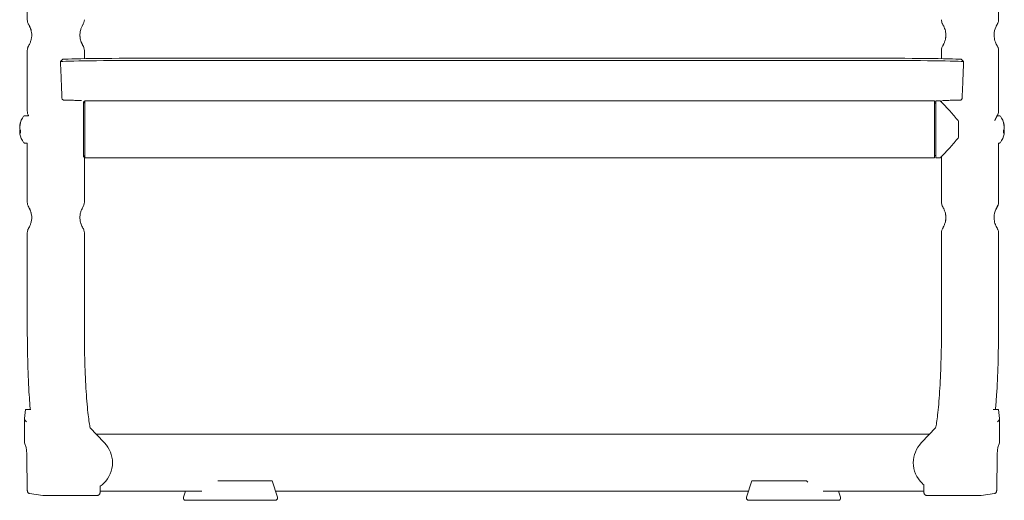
# Model space of a CAD drawing. Header units: millimetres. Extents: x -999 to -568, y -396 to 431.
# Tile 1 of 3: x -999 to -568, y -396 to -185. Entities that reach past the tile are written whole.
import ezdxf

# ---------------------------------------------------------------- set-up
doc = ezdxf.new("R2010")
doc.units = ezdxf.units.MM

msp = doc.modelspace()

# ---------------------------------------------------------------- linework, layer by layer
at = {"color": 0, "linetype": 'Continuous', "lineweight": 0}
for p, q in [((-995.89, -133.07), (-995.89, -184.86)), ((-570.22, -133.07), (-570.22, -184.86)), ((-570.82, -186.96), (-570.34, -186.12)), ((-995.89, -198.38), (-995.89, -224.86)), ((-995.33, -196.34), (-995.83, -197.19)), ((-970.89, -198.38), (-970.89, -201.95)), ((-595.22, -198.38), (-595.22, -201.96)), ((-570.22, -198.38), (-570.22, -224.86)), ((-937.44, -201.74), (-629.44, -201.74)), ((-629.44, -202.72), (-937.44, -202.72)), ((-971.22, -245.12), (-971.22, -220.77)), ((-970.89, -220.45), (-970.89, -221.45)), ((-970.72, -220.84), (-970.89, -220.84)), ((-970.89, -221.45), (-970.72, -221.45)), ((-598.22, -220.45), (-970.72, -220.45)), ((-970.72, -245.45), (-970.72, -220.45)), ((-598.22, -245.45), (-598.22, -220.45)), ((-597.72, -220.84), (-598.22, -220.84)), ((-597.72, -221.45), (-598.22, -221.45)), ((-595.72, -220.45), (-597.72, -220.45)), ((-597.72, -245.45), (-597.72, -220.45)), ((-595.22, -220.84), (-595.34, -220.84)), ((-595.22, -220.45), (-595.22, -220.97)), ((-995.31, -226.95), (-997.07, -226.95)), ((-570.82, -226.96), (-570.34, -226.12)), ((-570.81, -226.95), (-569.83, -226.95)), ((-999.23, -231.45), (-999.23, -231.82)), ((-999.23, -231.94), (-999.23, -232.75)), ((-587.72, -236.45), (-587.72, -229.45)), ((-567.67, -231.82), (-567.67, -231.45)), ((-567.67, -232.75), (-567.67, -231.94)), ((-999.23, -233.15), (-999.23, -233.95)), ((-999.23, -234.08), (-999.23, -234.45)), ((-567.67, -233.95), (-567.67, -233.15)), ((-567.67, -234.45), (-567.67, -234.08)), ((-995.89, -238.95), (-997.07, -238.95)), ((-995.89, -238.95), (-995.89, -264.86)), ((-570.22, -238.95), (-570.22, -264.86)), ((-570.22, -238.95), (-569.83, -238.95)), ((-970.89, -244.45), (-970.89, -264.86)), ((-970.89, -244.45), (-970.72, -244.45)), ((-598.22, -245.45), (-970.72, -245.45)), ((-597.72, -244.45), (-598.22, -244.45)), ((-595.72, -245.45), (-597.72, -245.45)), ((-595.22, -244.93), (-595.22, -264.86)), ((-570.82, -266.96), (-570.34, -266.12)), ((-995.89, -278.38), (-995.89, -321.03)), ((-995.33, -276.34), (-995.83, -277.19)), ((-970.89, -278.38), (-970.89, -321.03)), ((-595.22, -278.38), (-595.22, -321.03)), ((-570.22, -278.38), (-570.22, -321.03)), ((-997.07, -359.75), (-996.71, -355.79)), ((-996.71, -355.79), (-996.59, -355.77)), ((-994.41, -355.78), (-996.71, -355.79)), ((-995.48, -355.75), (-995.14, -355.75)), ((-570.2, -355.79), (-572.49, -355.78)), ((-571.76, -355.75), (-571.43, -355.75)), ((-570.31, -355.77), (-570.2, -355.79)), ((-570.2, -355.79), (-569.83, -359.75)), ((-997.17, -370.11), (-997.08, -359.86)), ((-569.83, -359.86), (-569.74, -370.11)), ((-968.35, -363.87), (-962.36, -370.13)), ((-786.06, -366.62), (-965.72, -366.62)), ((-786.06, -366.62), (-780.06, -366.62)), ((-600.4, -366.62), (-780.06, -366.62)), ((-597.77, -363.87), (-603.75, -370.13)), ((-996.43, -372.42), (-997.11, -370.44)), ((-962.03, -370.48), (-962.36, -370.13)), ((-603.75, -370.13), (-604.09, -370.48)), ((-569.79, -370.44), (-570.47, -372.42)), ((-995.95, -389.85), (-996.06, -377.44)), ((-570.85, -377.44), (-570.95, -389.85)), ((-912.42, -387.12), (-911.07, -387.12)), ((-911.07, -387.12), (-888.96, -387.12)), ((-888.96, -387.12), (-888.61, -387.12)), ((-888.61, -387.12), (-886.23, -394.3)), ((-680.68, -394.3), (-678.29, -387.12)), ((-678.29, -387.12), (-677.95, -387.12)), ((-677.95, -387.12), (-655.84, -387.12)), ((-655.84, -387.12), (-654.46, -387.12)), ((-654.46, -387.12), (-654.34, -387.12)), ((-989.15, -393.48), (-994.9, -392.68)), ((-963.97, -391.62), (-919.42, -391.62)), ((-963.93, -390.67), (-963.92, -389.38)), ((-926.53, -391.62), (-927.42, -394.3)), ((-887.12, -391.62), (-786.06, -391.62)), ((-786.06, -391.62), (-780.06, -391.62)), ((-780.06, -391.62), (-679.78, -391.62)), ((-647.12, -391.62), (-602.94, -391.62)), ((-639.48, -394.3), (-640.37, -391.62)), ((-602.99, -388.78), (-602.97, -390.67)), ((-572.01, -392.68), (-577.75, -393.48)), ((-989.01, -393.49), (-965.12, -393.46)), ((-926.47, -395.62), (-911.89, -395.62)), ((-911.89, -395.62), (-887.18, -395.62)), ((-679.73, -395.62), (-655.01, -395.62)), ((-655.01, -395.62), (-640.43, -395.62)), ((-601.78, -393.46), (-577.9, -393.49))]:
    msp.add_line(p, q, dxfattribs=at)
at = {"color": 0, "linetype": 'Continuous', "lineweight": 0, "extrusion": (0, 0, -1)}
for centre, radius, start, end in [((989.35, -232.95), 10, 11.761, 35.2515), ((997.07, -227.49), 0.54, 35.2515, 90), ((569.83, -227.49), 0.54, 90, 144.7485), ((577.56, -232.95), 10, 144.7485, 168.239), ((989.35, -232.95), 10, 324.7485, 348.239), ((577.56, -232.95), 10, 191.761, 215.2515), ((997.07, -238.41), 0.54, 270, 324.7485), ((569.83, -238.41), 0.54, 215.2515, 270), ((996.17, -370.12), 1, 341.0538, 0.4848), ((971.06, -379.12), 12.5, 136.2596, 180), ((570.74, -370.12), 1, 179.5152, 198.9462), ((971.06, -379.12), 12.5, 180, 226.2596), ((971.06, -379.12), 12.5, 226.2596, 235.1956), ((926.47, -394.62), 1, 270, 18.351), ((887.18, -394.62), 1, 180, 270), ((887.18, -394.62), 1, 161.649, 180), ((679.73, -394.62), 1, 360, 18.351), ((679.73, -394.62), 1, 270, 0), ((640.43, -394.62), 1, 161.649, 270)]:
    msp.add_arc(centre, radius, start, end, dxfattribs=at)
at = {"color": 0, "linetype": 'Continuous', "lineweight": 0}
for start, end in [(136.2596, 180), (180, 226.2596), (226.2596, 230.6264)]:
    msp.add_arc((-595.06, -379.12), 12.5, start, end, dxfattribs=at)
for centre, major_axis, ratio, start_param, end_param in [((-937.44, -203.33), (-45, 0), 0.013516, -1.570796, -0.22423), ((-629.44, -203.33), (45, 0), 0.013516, 0.22423, 1.570796), ((-989.35, -232.7), (-9.97, 0), 0.937372, -0.315215, -0.134507), ((-989.35, -233.61), (-9.97, 0), 0.34833, -0.192738, -0.134507), ((-990, -234.17), (-8.73, 4.65), 0.311733, 0.092479, 0.164314), ((-990, -234.17), (-8.73, 4.65), 0.311733, 0.164314, 0.236149), ((-576.91, -234.17), (8.73, 4.65), 0.311733, -0.164314, -0.092479), ((-577.56, -232.7), (9.97, 0), 0.937372, 0.134507, 0.315215), ((-576.91, -234.17), (8.73, 4.65), 0.311733, -0.236149, -0.164314), ((-577.56, -233.61), (9.97, 0), 0.34833, 0.134507, 0.192738), ((-989.35, -232.7), (-9.97, 0), 0.937372, 0.134507, 0.147946), ((-989.35, -233.61), (-9.97, 0), 0.34833, 0.134507, 0.315215), ((-990, -232.49), (-5.67, -8.11), 0.838886, -0.948195, -0.804525), ((-576.91, -232.49), (-5.67, 8.11), 0.838886, -2.337068, -2.193398), ((-577.56, -233.61), (9.97, 0), 0.34833, -0.315215, -0.134507), ((-577.56, -232.7), (9.97, 0), 0.937372, -0.147946, -0.134507), ((-996.08, -359.75), (0.37, 1.11), 0.835805, 1.844523, 2.745057), ((-570.83, -359.75), (-0.37, 1.11), 0.835805, -2.745057, -1.844523), ((-650.61, -374.12), (-4.69, 15.74), 0.615877, 2.337589, 2.398024)]:
    msp.add_ellipse(centre, major_axis=major_axis, ratio=ratio, start_param=start_param, end_param=end_param, dxfattribs=at)
at = {"color": 0, "linetype": 'Continuous', "lineweight": 0, "extrusion": (0, 0, -1)}
for centre, major_axis, ratio, start_param, end_param in [((-937.44, -202.33), (-44, 0), 0.013516, 0.22423, 1.570796), ((-629.44, -202.33), (44, 0), 0.013516, -1.570796, -0.22423), ((-989.35, -233.19), (-9.97, 0), 0.937372, 0.134507, 0.315215), ((-989.35, -232.28), (-9.97, 0), 0.34833, -0.315215, -0.134507), ((-577.56, -233.19), (9.97, 0), 0.937372, -0.315215, -0.134507), ((-577.56, -232.28), (9.97, 0), 0.34833, 0.134507, 0.315215), ((-989.35, -233.19), (-9.97, 0), 0.937372, -0.192738, -0.134507), ((-577.56, -233.19), (9.97, 0), 0.937372, 0.134507, 0.192738), ((-996.09, -361.35), (-0.992, 0.999), 0.001829, 0.801499, 1.471761), ((-570.81, -361.35), (-0.992, -0.999), 0.001829, 1.669831, 2.340094)]:
    msp.add_ellipse(centre, major_axis=major_axis, ratio=ratio, start_param=start_param, end_param=end_param, dxfattribs=at)
at = {"color": 0, "linetype": 'Continuous', "lineweight": 0}
for points, knots in [([(-995.33, -186.9), (-995.34, -186.89), (-995.35, -186.88), (-995.35, -186.87), (-995.35, -186.87), (-995.35, -186.87), (-995.35, -186.87), (-995.35, -186.86), (-995.35, -186.86), (-995.36, -186.86), (-995.36, -186.86), (-995.36, -186.86), (-995.36, -186.86), (-995.36, -186.85), (-995.36, -186.85), (-995.37, -186.84), (-995.37, -186.83), (-995.39, -186.79), (-995.41, -186.77), (-995.45, -186.69), (-995.49, -186.62), (-995.61, -186.35), (-995.69, -186.14), (-995.85, -185.58), (-995.89, -185.22), (-995.89, -184.86)], [0.001059, 0.001059, 0.001059, 0.001059, 0.371213, 0.371213, 0.510321, 0.510321, 0.562496, 0.562496, 0.582153, 0.582153, 0.586806, 0.586806, 0.591475, 0.591475, 0.600971, 0.600971, 0.638833, 0.638833, 0.713048, 0.713048, 0.935698, 0.935698, 1.605649, 1.605649, 2.683603, 2.683603, 2.683603, 2.683603]), ([(-970.89, -184.86), (-970.89, -185.29), (-970.97, -185.73), (-971.17, -186.34), (-971.26, -186.54), (-971.37, -186.75), (-971.38, -186.77), (-971.41, -186.82), (-971.42, -186.83), (-971.43, -186.85), (-971.43, -186.86), (-971.43, -186.86), (-971.44, -186.87), (-971.44, -186.87), (-971.44, -186.87), (-971.44, -186.87), (-971.44, -186.87), (-971.44, -186.87), (-971.44, -186.87), (-971.44, -186.88), (-971.44, -186.88), (-971.44, -186.88), (-971.44, -186.88), (-971.44, -186.88), (-971.44, -186.88), (-971.45, -186.88), (-971.45, -186.89), (-971.47, -186.92), (-971.5, -186.97), (-971.61, -187.17), (-971.74, -187.41), (-972.05, -188.05), (-972.22, -188.44), (-972.51, -189.32), (-972.65, -189.83), (-972.78, -190.64), (-972.81, -190.92), (-972.82, -191.21)], [0, 0, 0, 0, 1.296427, 1.296427, 1.940299, 1.940299, 2.021586, 2.021586, 2.082551, 2.082551, 2.093984, 2.093984, 2.102003, 2.102003, 2.106043, 2.106043, 2.108057, 2.108057, 2.112144, 2.112144, 2.128486, 2.128486, 2.192505, 2.192505, 2.384528, 2.384528, 2.672643, 2.672643, 3.538815, 3.538815, 5.475379, 5.475379, 7.253623, 7.253623, 8.955202, 8.955202, 9.815301, 9.815301, 9.815301, 9.815301]), ([(-593.38, -192.86), (-593.32, -192.46), (-593.29, -192.04), (-593.29, -191.19), (-593.32, -190.76), (-593.45, -189.95), (-593.54, -189.56), (-593.76, -188.82), (-593.89, -188.47), (-594.16, -187.84), (-594.3, -187.56), (-594.53, -187.13), (-594.61, -186.99), (-594.66, -186.91), (-594.66, -186.9), (-594.67, -186.88), (-594.67, -186.88), (-594.67, -186.88), (-594.67, -186.88), (-594.68, -186.88), (-594.68, -186.88), (-594.68, -186.88), (-594.68, -186.88), (-594.68, -186.88), (-594.68, -186.88), (-594.68, -186.87), (-594.68, -186.87), (-594.68, -186.87), (-594.68, -186.87), (-594.68, -186.87), (-594.68, -186.87), (-594.68, -186.87), (-594.68, -186.87), (-594.68, -186.87), (-594.68, -186.86), (-594.69, -186.84), (-594.7, -186.83), (-594.73, -186.78), (-594.74, -186.76), (-594.79, -186.66), (-594.83, -186.59), (-594.97, -186.28), (-595.05, -186.04), (-595.18, -185.49), (-595.22, -185.17), (-595.22, -184.86)], [0, 0, 0, 0, 1.260311, 1.260311, 2.541565, 2.541565, 3.827017, 3.827017, 5.253474, 5.253474, 6.880254, 6.880254, 8.639108, 8.639108, 8.867711, 8.867711, 9.210766, 9.210766, 9.27505, 9.27505, 9.323262, 9.323262, 9.341342, 9.341342, 9.356904, 9.356904, 9.372509, 9.372509, 9.37642, 9.37642, 9.378373, 9.378373, 9.382345, 9.382345, 9.390268, 9.390268, 9.452852, 9.452852, 9.536448, 9.536448, 9.78734, 9.78734, 10.542904, 10.542904, 11.488642, 11.488642, 11.488642, 11.488642]), ([(-570.22, -184.86), (-570.22, -185.29), (-570.29, -185.73), (-570.48, -186.28), (-570.54, -186.42), (-570.63, -186.62), (-570.67, -186.69), (-570.72, -186.78), (-570.73, -186.8), (-570.75, -186.83), (-570.75, -186.84), (-570.75, -186.85), (-570.75, -186.85), (-570.76, -186.86), (-570.76, -186.86), (-570.77, -186.87), (-570.77, -186.87), (-570.77, -186.88), (-570.77, -186.88), (-570.77, -186.88), (-570.78, -186.89), (-570.79, -186.91), (-570.8, -186.93), (-570.81, -186.95)], [0, 0, 0, 0, 1.296452, 1.296452, 1.7489, 1.7489, 1.973086, 1.973086, 2.057553, 2.057553, 2.07718, 2.07718, 2.093331, 2.093331, 2.125888, 2.125888, 2.190184, 2.190184, 2.327961, 2.327961, 2.575454, 2.575454, 3.049708, 3.049708, 3.049708, 3.049708]), ([(-995.35, -196.37), (-995.35, -196.37), (-995.35, -196.37), (-995.35, -196.37), (-995.35, -196.37), (-995.35, -196.37), (-995.35, -196.36), (-995.34, -196.35), (-995.32, -196.32), (-995.25, -196.2), (-995.14, -196.01), (-994.87, -195.47), (-994.7, -195.12), (-994.39, -194.29), (-994.24, -193.81), (-994.04, -192.83), (-993.97, -192.32), (-993.95, -191.39), (-993.98, -190.94), (-994.09, -190.12), (-994.17, -189.72), (-994.38, -188.98), (-994.51, -188.62), (-994.78, -187.97), (-994.91, -187.68), (-995.15, -187.21), (-995.25, -187.04), (-995.31, -186.93), (-995.32, -186.92), (-995.33, -186.9)], [2.127621, 2.127621, 2.127621, 2.127621, 2.143342, 2.143342, 2.212393, 2.212393, 2.419589, 2.419589, 3.041752, 3.041752, 4.932273, 4.932273, 6.740265, 6.740265, 8.462017, 8.462017, 9.979942, 9.979942, 11.283226, 11.283226, 12.557451, 12.557451, 13.961248, 13.961248, 15.549574, 15.549574, 17.295073, 17.295073, 17.705701, 17.705701, 17.705701, 17.705701]), ([(-993.96, -191.43), (-993.96, -191.3), (-993.97, -191.17), (-994.01, -190.62), (-994.07, -190.21), (-994.25, -189.43), (-994.36, -189.06), (-994.61, -188.36), (-994.75, -188.04), (-995.01, -187.48), (-995.13, -187.26), (-995.26, -187.03), (-995.29, -186.97), (-995.32, -186.92), (-995.33, -186.91), (-995.33, -186.9)], [7.691506, 7.691506, 7.691506, 7.691506, 8.089409, 8.089409, 9.353599, 9.353599, 10.692695, 10.692695, 12.194004, 12.194004, 13.889376, 13.889376, 14.779393, 14.779393, 15.070598, 15.070598, 15.070598, 15.070598]), ([(-593.38, -190.39), (-593.44, -189.97), (-593.54, -189.56), (-593.76, -188.81), (-593.9, -188.47), (-594.16, -187.83), (-594.3, -187.56), (-594.53, -187.13), (-594.61, -186.98), (-594.66, -186.91), (-594.66, -186.9), (-594.67, -186.88), (-594.67, -186.88), (-594.67, -186.88), (-594.67, -186.88), (-594.67, -186.88)], [0, 0, 0, 0, 1.341349, 1.341349, 2.763777, 2.763777, 4.389462, 4.389462, 6.148966, 6.148966, 6.373871, 6.373871, 6.711397, 6.711397, 6.789041, 6.789041, 6.789041, 6.789041]), ([(-570.82, -186.96), (-570.86, -187.03), (-570.92, -187.14), (-571.12, -187.52), (-571.29, -187.85), (-571.61, -188.63), (-571.78, -189.08), (-572.02, -190.05), (-572.11, -190.56), (-572.17, -191.52), (-572.16, -191.98), (-572.08, -192.84), (-572, -193.24), (-571.82, -194), (-571.7, -194.37), (-571.44, -195.05), (-571.3, -195.36), (-571.04, -195.88), (-570.93, -196.08), (-570.82, -196.27), (-570.8, -196.32), (-570.78, -196.35), (-570.78, -196.35), (-570.77, -196.36), (-570.77, -196.36), (-570.77, -196.36), (-570.77, -196.36), (-570.77, -196.37), (-570.76, -196.37), (-570.76, -196.38), (-570.76, -196.38), (-570.75, -196.39), (-570.75, -196.4), (-570.74, -196.41), (-570.74, -196.42), (-570.71, -196.46), (-570.69, -196.5), (-570.65, -196.58), (-570.63, -196.63), (-570.54, -196.82), (-570.48, -196.96), (-570.29, -197.52), (-570.22, -197.95), (-570.22, -198.38)], [0, 0, 0, 0, 1.277032, 1.277032, 3.190128, 3.190128, 4.937652, 4.937652, 6.513139, 6.513139, 7.859197, 7.859197, 9.123675, 9.123675, 10.48646, 10.48646, 12.033147, 12.033147, 13.741974, 13.741974, 14.638609, 14.638609, 14.863056, 14.863056, 14.947207, 14.947207, 15.073532, 15.073532, 15.111672, 15.111672, 15.143836, 15.143836, 15.159862, 15.159862, 15.192232, 15.192232, 15.320619, 15.320619, 15.474911, 15.474911, 15.93841, 15.93841, 17.23172, 17.23172, 17.23172, 17.23172]), ([(-570.83, -186.97), (-570.83, -186.98), (-570.84, -186.99), (-570.91, -187.11), (-571.02, -187.32), (-571.3, -187.89), (-571.47, -188.26), (-571.77, -189.08), (-571.9, -189.53), (-572, -190.01)], [3.203782, 3.203782, 3.203782, 3.203782, 3.319463, 3.319463, 5.144282, 5.144282, 6.955316, 6.955316, 8.51791, 8.51791, 8.51791, 8.51791]), ([(-570.77, -186.88), (-570.77, -186.88), (-570.78, -186.88), (-570.78, -186.89), (-570.78, -186.89), (-570.78, -186.9), (-570.79, -186.9), (-570.8, -186.93), (-570.81, -186.94), (-570.82, -186.96)], [2.236614, 2.236614, 2.236614, 2.236614, 2.3708329, 2.3708329, 2.51485, 2.51485, 2.7309045, 2.7309045, 3.0650471, 3.0650471, 3.0650471, 3.0650471]), ([(-972.82, -191.21), (-972.84, -191.62), (-972.83, -192.05), (-972.74, -192.88), (-972.67, -193.28), (-972.48, -194.04), (-972.36, -194.4), (-972.1, -195.08), (-971.96, -195.39), (-971.7, -195.9), (-971.59, -196.1), (-971.49, -196.28), (-971.47, -196.32), (-971.44, -196.36), (-971.44, -196.37), (-971.44, -196.37), (-971.44, -196.37), (-971.44, -196.37), (-971.44, -196.37), (-971.44, -196.38), (-971.43, -196.38), (-971.43, -196.38), (-971.43, -196.38), (-971.43, -196.38), (-971.43, -196.38), (-971.43, -196.38), (-971.43, -196.39), (-971.42, -196.4), (-971.42, -196.41), (-971.4, -196.43), (-971.39, -196.45), (-971.35, -196.52), (-971.32, -196.58), (-971.22, -196.8), (-971.15, -196.98), (-970.96, -197.55), (-970.89, -197.97), (-970.89, -198.38)], [0, 0, 0, 0, 1.256862, 1.256862, 2.523475, 2.523475, 3.891035, 3.891035, 5.443478, 5.443478, 7.16309, 7.16309, 8.057451, 8.057451, 8.403489, 8.403489, 8.468331, 8.468331, 8.516989, 8.516989, 8.526196, 8.526196, 8.530095, 8.530095, 8.534009, 8.534009, 8.541935, 8.541935, 8.573365, 8.573365, 8.635428, 8.635428, 8.821623, 8.821623, 9.381375, 9.381375, 10.626274, 10.626274, 10.626274, 10.626274]), ([(-972.82, -192.05), (-972.8, -192.47), (-972.74, -192.89), (-972.58, -193.68), (-972.47, -194.05), (-972.23, -194.76), (-972.09, -195.09), (-971.82, -195.67), (-971.7, -195.91), (-971.51, -196.25), (-971.45, -196.35), (-971.44, -196.37), (-971.44, -196.37), (-971.44, -196.37), (-971.44, -196.37), (-971.44, -196.37)], [0, 0, 0, 0, 1.275384, 1.275384, 2.594342, 2.594342, 4.080506, 4.080506, 5.757812, 5.757812, 7.549237, 7.549237, 7.606245, 7.606245, 7.622882, 7.622882, 7.622882, 7.622882]), ([(-595.22, -198.38), (-595.22, -197.95), (-595.15, -197.51), (-594.94, -196.9), (-594.86, -196.7), (-594.75, -196.49), (-594.73, -196.47), (-594.71, -196.43), (-594.71, -196.42), (-594.7, -196.41), (-594.7, -196.4), (-594.69, -196.39), (-594.69, -196.39), (-594.69, -196.39), (-594.69, -196.38), (-594.69, -196.38), (-594.68, -196.38), (-594.68, -196.38), (-594.68, -196.38), (-594.68, -196.37), (-594.68, -196.37), (-594.68, -196.37), (-594.68, -196.37), (-594.67, -196.35), (-594.66, -196.33), (-594.6, -196.23), (-594.5, -196.07), (-594.26, -195.59), (-594.1, -195.26), (-593.78, -194.47), (-593.62, -194), (-593.46, -193.28), (-593.41, -193.07), (-593.38, -192.86)], [0, 0, 0, 0, 1.296544, 1.296544, 1.940467, 1.940467, 2.021469, 2.021469, 2.051848, 2.051848, 2.074669, 2.074669, 2.082699, 2.082699, 2.09082, 2.09082, 2.09896, 2.09896, 2.131758, 2.131758, 2.195786, 2.195786, 2.387811, 2.387811, 2.96441, 2.96441, 4.713303, 4.713303, 6.529894, 6.529894, 8.271383, 8.271383, 8.946021, 8.946021, 8.946021, 8.946021]), ([(-594.68, -196.37), (-594.68, -196.37), (-594.68, -196.37), (-594.68, -196.37), (-594.68, -196.37), (-594.68, -196.36), (-594.67, -196.36), (-594.65, -196.32), (-594.63, -196.28), (-594.51, -196.08), (-594.36, -195.8), (-594.03, -195.1), (-593.86, -194.7), (-593.57, -193.8), (-593.44, -193.3), (-593.34, -192.54), (-593.31, -192.31), (-593.27, -191.64), (-593.29, -191.19), (-593.35, -190.64), (-593.36, -190.52), (-593.38, -190.39)], [2.148175, 2.148175, 2.148175, 2.148175, 2.168285, 2.168285, 2.26429, 2.26429, 2.55242, 2.55242, 3.417964, 3.417964, 5.575234, 5.575234, 7.345379, 7.345379, 9.010203, 9.010203, 9.717415, 9.717415, 11.028744, 11.028744, 11.413513, 11.413513, 11.413513, 11.413513]), ([(-995.89, -198.38), (-995.89, -197.95), (-995.82, -197.51), (-995.64, -196.97), (-995.59, -196.84), (-995.5, -196.65), (-995.47, -196.59), (-995.42, -196.49), (-995.4, -196.46), (-995.38, -196.42), (-995.37, -196.41), (-995.36, -196.39), (-995.36, -196.39), (-995.36, -196.38), (-995.36, -196.38), (-995.36, -196.38), (-995.35, -196.38), (-995.35, -196.37), (-995.35, -196.37), (-995.35, -196.37), (-995.35, -196.37), (-995.35, -196.37), (-995.35, -196.37), (-995.34, -196.36), (-995.34, -196.35), (-995.33, -196.34)], [0, 0, 0, 0, 1.296544, 1.296544, 1.716984, 1.716984, 1.929453, 1.929453, 2.036466, 2.036466, 2.076602, 2.076602, 2.091767, 2.091767, 2.095816, 2.095816, 2.09987, 2.09987, 2.116317, 2.116317, 2.180389, 2.180389, 2.370216, 2.370216, 2.699393, 2.699393, 2.699393, 2.699393]), ([(-980.7, -219.21), (-980.85, -215.92), (-980.99, -212.64), (-981.2, -207.32), (-981.28, -205.28), (-981.35, -203.24)], [0.001362, 0.001362, 0.001362, 0.001362, 10.00005, 10.00005, 16.212312, 16.212312, 16.212312, 16.212312]), ([(-585.53, -203.24), (-585.65, -206.52), (-585.77, -209.8), (-585.99, -215.13), (-586.08, -217.17), (-586.17, -219.21)], [0, 0, 0, 0, 10.000051, 10.000051, 16.210943, 16.210943, 16.210943, 16.210943]), ([(-979.45, -220.17), (-979.5, -220.17), (-979.55, -220.17), (-979.63, -220.17), (-979.67, -220.17), (-979.72, -220.17), (-979.74, -220.17), (-979.79, -220.16), (-979.8, -220.16), (-979.84, -220.16), (-979.85, -220.15), (-979.9, -220.15), (-979.93, -220.14), (-980.01, -220.12), (-980.07, -220.1), (-980.22, -220.03), (-980.3, -219.97), (-980.46, -219.83), (-980.53, -219.75), (-980.63, -219.56), (-980.67, -219.45), (-980.7, -219.3), (-980.7, -219.26), (-980.7, -219.21)], [0, 0, 0, 0, 0.171614, 0.171614, 0.352222, 0.352222, 0.482035, 0.482035, 0.534935, 0.534935, 0.590973, 0.590973, 0.678878, 0.678878, 0.862146, 0.862146, 1.161841, 1.161841, 1.486553, 1.486553, 1.811655, 1.811655, 1.94808, 1.94808, 1.94808, 1.94808]), ([(-586.17, -219.21), (-586.18, -219.32), (-586.2, -219.43), (-586.28, -219.63), (-586.33, -219.72), (-586.47, -219.89), (-586.56, -219.96), (-586.74, -220.08), (-586.85, -220.12), (-586.97, -220.15), (-587, -220.15), (-587.07, -220.16), (-587.12, -220.17), (-587.17, -220.17), (-587.19, -220.17), (-587.24, -220.17), (-587.27, -220.17), (-587.34, -220.17), (-587.38, -220.17), (-587.42, -220.17)], [0, 0, 0, 0, 0.32409, 0.32409, 0.649222, 0.649222, 0.974328, 0.974328, 1.299321, 1.299321, 1.370952, 1.370952, 1.533555, 1.533555, 1.654052, 1.654052, 1.794514, 1.794514, 1.943074, 1.943074, 1.943074, 1.943074]), ([(-972.14, -220.31), (-972.14, -220.31), (-972.15, -220.31), (-972.16, -220.31), (-972.21, -220.31), (-972.44, -220.29), (-972.7, -220.28), (-973.44, -220.26), (-973.96, -220.24), (-975.24, -220.22), (-976.01, -220.21), (-977.66, -220.19), (-978.53, -220.18), (-979.45, -220.17)], [2.247306, 2.247306, 2.247306, 2.247306, 2.419053, 2.419053, 3.691816, 3.691816, 6.40119, 6.40119, 9.692951, 9.692951, 13.106227, 13.106227, 16.273278, 16.273278, 16.273278, 16.273278]), ([(-587.72, -229.45), (-588.03, -229), (-588.36, -228.57), (-589.3, -227.41), (-589.92, -226.69), (-591.12, -225.34), (-591.71, -224.69), (-593.19, -223.1), (-594.1, -222.14), (-595.05, -221.15), (-595.3, -220.89), (-595.64, -220.54), (-595.72, -220.45), (-595.72, -220.45)], [0.41925, 0.41925, 0.41925, 0.41925, 0.593805, 0.593805, 0.890707, 0.890707, 1.187609, 1.187609, 1.700073, 1.700073, 1.956305, 1.956305, 2.212537, 2.212537, 2.212537, 2.212537]), ([(-587.42, -220.17), (-588.42, -220.18), (-589.36, -220.19), (-591.05, -220.21), (-591.81, -220.22), (-593.08, -220.25), (-593.61, -220.26), (-594.38, -220.29), (-594.66, -220.31), (-594.73, -220.31), (-594.73, -220.31), (-594.73, -220.31)], [0, 0, 0, 0, 3.42634, 3.42634, 6.862092, 6.862092, 10.290894, 10.290894, 13.707488, 13.707488, 14.017642, 14.017642, 14.017642, 14.017642]), ([(-995.33, -226.9), (-995.34, -226.89), (-995.35, -226.88), (-995.35, -226.87), (-995.35, -226.87), (-995.35, -226.87), (-995.35, -226.87), (-995.35, -226.86), (-995.35, -226.86), (-995.36, -226.86), (-995.36, -226.86), (-995.36, -226.86), (-995.36, -226.86), (-995.36, -226.85), (-995.36, -226.85), (-995.37, -226.84), (-995.37, -226.83), (-995.39, -226.79), (-995.41, -226.77), (-995.45, -226.69), (-995.49, -226.62), (-995.61, -226.35), (-995.69, -226.14), (-995.85, -225.58), (-995.89, -225.22), (-995.89, -224.86)], [0.001059, 0.001059, 0.001059, 0.001059, 0.371213, 0.371213, 0.510321, 0.510321, 0.562496, 0.562496, 0.582153, 0.582153, 0.586806, 0.586806, 0.591475, 0.591475, 0.600971, 0.600971, 0.638833, 0.638833, 0.713048, 0.713048, 0.935698, 0.935698, 1.605649, 1.605649, 2.683603, 2.683603, 2.683603, 2.683603]), ([(-995.31, -226.95), (-995.31, -226.94), (-995.31, -226.94), (-995.32, -226.92), (-995.33, -226.91), (-995.33, -226.9)], [14.6601288, 14.6601288, 14.6601288, 14.6601288, 14.7793933, 14.7793933, 15.0705977, 15.0705977, 15.0705977, 15.0705977]), ([(-570.82, -226.96), (-570.86, -227.03), (-570.92, -227.14), (-571.12, -227.52), (-571.29, -227.85), (-571.57, -228.52), (-571.68, -228.83), (-571.79, -229.17)], [0, 0, 0, 0, 1.277032, 1.277032, 3.190128, 3.190128, 4.439478, 4.439478, 4.439478, 4.439478]), ([(-570.77, -226.88), (-570.77, -226.88), (-570.78, -226.88), (-570.78, -226.89), (-570.78, -226.89), (-570.78, -226.9), (-570.79, -226.9), (-570.8, -226.93), (-570.81, -226.94), (-570.82, -226.96)], [2.236614, 2.236614, 2.236614, 2.236614, 2.3708329, 2.3708329, 2.51485, 2.51485, 2.7309045, 2.7309045, 3.0650471, 3.0650471, 3.0650471, 3.0650471]), ([(-570.22, -224.86), (-570.22, -225.29), (-570.29, -225.73), (-570.48, -226.28), (-570.54, -226.42), (-570.63, -226.62), (-570.67, -226.69), (-570.72, -226.78), (-570.73, -226.8), (-570.75, -226.83), (-570.75, -226.84), (-570.75, -226.85), (-570.75, -226.85), (-570.76, -226.86), (-570.76, -226.86), (-570.77, -226.87), (-570.77, -226.87), (-570.77, -226.88), (-570.77, -226.88), (-570.77, -226.88), (-570.78, -226.89), (-570.79, -226.91), (-570.8, -226.92), (-570.81, -226.95)], [0, 0, 0, 0, 1.296452, 1.296452, 1.7489, 1.7489, 1.973086, 1.973086, 2.057553, 2.057553, 2.07718, 2.07718, 2.093331, 2.093331, 2.125888, 2.125888, 2.190184, 2.190184, 2.327961, 2.327961, 2.575454, 2.575454, 3.028237, 3.028237, 3.028237, 3.028237]), ([(-595.72, -245.45), (-595.72, -245.45), (-595.64, -245.36), (-595.3, -245.01), (-595.05, -244.74), (-594.1, -243.75), (-593.19, -242.8), (-591.71, -241.2), (-591.12, -240.56), (-589.92, -239.2), (-589.3, -238.48), (-588.36, -237.32), (-588.03, -236.89), (-587.72, -236.45)], [6.637612, 6.637612, 6.637612, 6.637612, 6.893844, 6.893844, 7.150076, 7.150076, 7.662541, 7.662541, 7.959443, 7.959443, 8.256345, 8.256345, 8.430899, 8.430899, 8.430899, 8.430899]), ([(-995.33, -266.9), (-995.34, -266.89), (-995.35, -266.88), (-995.35, -266.87), (-995.35, -266.87), (-995.35, -266.87), (-995.35, -266.87), (-995.35, -266.86), (-995.35, -266.86), (-995.36, -266.86), (-995.36, -266.86), (-995.36, -266.86), (-995.36, -266.86), (-995.36, -266.85), (-995.36, -266.85), (-995.37, -266.84), (-995.37, -266.83), (-995.39, -266.79), (-995.41, -266.77), (-995.45, -266.69), (-995.49, -266.62), (-995.61, -266.35), (-995.69, -266.14), (-995.85, -265.58), (-995.89, -265.22), (-995.89, -264.86)], [0.001059, 0.001059, 0.001059, 0.001059, 0.371213, 0.371213, 0.510321, 0.510321, 0.562496, 0.562496, 0.582153, 0.582153, 0.586806, 0.586806, 0.591475, 0.591475, 0.600971, 0.600971, 0.638833, 0.638833, 0.713048, 0.713048, 0.935698, 0.935698, 1.605649, 1.605649, 2.683603, 2.683603, 2.683603, 2.683603]), ([(-995.35, -276.37), (-995.35, -276.37), (-995.35, -276.37), (-995.35, -276.37), (-995.35, -276.37), (-995.35, -276.37), (-995.35, -276.36), (-995.34, -276.35), (-995.32, -276.32), (-995.25, -276.2), (-995.14, -276.01), (-994.87, -275.47), (-994.7, -275.12), (-994.39, -274.29), (-994.24, -273.81), (-994.04, -272.83), (-993.97, -272.32), (-993.95, -271.39), (-993.98, -270.94), (-994.09, -270.12), (-994.17, -269.72), (-994.38, -268.98), (-994.51, -268.62), (-994.78, -267.97), (-994.91, -267.68), (-995.15, -267.21), (-995.25, -267.04), (-995.31, -266.93), (-995.32, -266.92), (-995.33, -266.9)], [2.127621, 2.127621, 2.127621, 2.127621, 2.143342, 2.143342, 2.212393, 2.212393, 2.419589, 2.419589, 3.04175, 3.04175, 4.932267, 4.932267, 6.740259, 6.740259, 8.462012, 8.462012, 9.979938, 9.979938, 11.283222, 11.283222, 12.557447, 12.557447, 13.961243, 13.961243, 15.549569, 15.549569, 17.295068, 17.295068, 17.705701, 17.705701, 17.705701, 17.705701]), ([(-993.96, -271.43), (-993.96, -271.3), (-993.97, -271.17), (-994.01, -270.62), (-994.07, -270.21), (-994.25, -269.43), (-994.36, -269.06), (-994.61, -268.36), (-994.75, -268.04), (-995.01, -267.48), (-995.13, -267.26), (-995.26, -267.03), (-995.29, -266.97), (-995.32, -266.92), (-995.33, -266.91), (-995.33, -266.9)], [7.691504, 7.691504, 7.691504, 7.691504, 8.089409, 8.089409, 9.353599, 9.353599, 10.692695, 10.692695, 12.194005, 12.194005, 13.889377, 13.889377, 14.779393, 14.779393, 15.070598, 15.070598, 15.070598, 15.070598]), ([(-970.89, -264.86), (-970.89, -265.29), (-970.97, -265.73), (-971.17, -266.34), (-971.26, -266.54), (-971.37, -266.75), (-971.38, -266.77), (-971.41, -266.82), (-971.42, -266.83), (-971.43, -266.85), (-971.43, -266.86), (-971.43, -266.86), (-971.44, -266.87), (-971.44, -266.87), (-971.44, -266.87), (-971.44, -266.87), (-971.44, -266.87), (-971.44, -266.87), (-971.44, -266.87), (-971.44, -266.88), (-971.44, -266.88), (-971.44, -266.88), (-971.44, -266.88), (-971.44, -266.88), (-971.44, -266.88), (-971.45, -266.88), (-971.45, -266.89), (-971.47, -266.92), (-971.5, -266.97), (-971.61, -267.17), (-971.74, -267.41), (-972.05, -268.05), (-972.22, -268.44), (-972.51, -269.32), (-972.65, -269.83), (-972.78, -270.64), (-972.81, -270.92), (-972.82, -271.21)], [0, 0, 0, 0, 1.296427, 1.296427, 1.940299, 1.940299, 2.021586, 2.021586, 2.082551, 2.082551, 2.093984, 2.093984, 2.102003, 2.102003, 2.106043, 2.106043, 2.108057, 2.108057, 2.112144, 2.112144, 2.128486, 2.128486, 2.192505, 2.192505, 2.384528, 2.384528, 2.672643, 2.672643, 3.538815, 3.538815, 5.475379, 5.475379, 7.253623, 7.253623, 8.955202, 8.955202, 9.815301, 9.815301, 9.815301, 9.815301]), ([(-593.38, -272.86), (-593.32, -272.46), (-593.29, -272.04), (-593.29, -271.19), (-593.32, -270.76), (-593.45, -269.95), (-593.54, -269.56), (-593.76, -268.82), (-593.89, -268.47), (-594.16, -267.84), (-594.3, -267.56), (-594.53, -267.13), (-594.61, -266.99), (-594.66, -266.91), (-594.66, -266.9), (-594.67, -266.88), (-594.67, -266.88), (-594.67, -266.88), (-594.67, -266.88), (-594.68, -266.88), (-594.68, -266.88), (-594.68, -266.88), (-594.68, -266.88), (-594.68, -266.88), (-594.68, -266.88), (-594.68, -266.87), (-594.68, -266.87), (-594.68, -266.87), (-594.68, -266.87), (-594.68, -266.87), (-594.68, -266.87), (-594.68, -266.87), (-594.68, -266.87), (-594.68, -266.87), (-594.68, -266.86), (-594.69, -266.84), (-594.7, -266.83), (-594.73, -266.78), (-594.74, -266.76), (-594.79, -266.66), (-594.83, -266.59), (-594.97, -266.28), (-595.05, -266.04), (-595.18, -265.49), (-595.22, -265.17), (-595.22, -264.86)], [0, 0, 0, 0, 1.260311, 1.260311, 2.541565, 2.541565, 3.827017, 3.827017, 5.253474, 5.253474, 6.880254, 6.880254, 8.639108, 8.639108, 8.867711, 8.867711, 9.210766, 9.210766, 9.27505, 9.27505, 9.323262, 9.323262, 9.341342, 9.341342, 9.356904, 9.356904, 9.372509, 9.372509, 9.37642, 9.37642, 9.378373, 9.378373, 9.382345, 9.382345, 9.390268, 9.390268, 9.452852, 9.452852, 9.536448, 9.536448, 9.787339, 9.787339, 10.5429, 10.5429, 11.488642, 11.488642, 11.488642, 11.488642]), ([(-593.38, -270.39), (-593.44, -269.97), (-593.54, -269.56), (-593.76, -268.81), (-593.9, -268.47), (-594.16, -267.83), (-594.3, -267.56), (-594.53, -267.13), (-594.61, -266.98), (-594.66, -266.91), (-594.66, -266.9), (-594.67, -266.88), (-594.67, -266.88), (-594.67, -266.88), (-594.67, -266.88), (-594.67, -266.88)], [0, 0, 0, 0, 1.341349, 1.341349, 2.763777, 2.763777, 4.389462, 4.389462, 6.148966, 6.148966, 6.373871, 6.373871, 6.711397, 6.711397, 6.789041, 6.789041, 6.789041, 6.789041]), ([(-570.82, -266.96), (-570.86, -267.03), (-570.92, -267.14), (-571.12, -267.52), (-571.29, -267.85), (-571.61, -268.63), (-571.78, -269.08), (-572.02, -270.05), (-572.11, -270.56), (-572.17, -271.52), (-572.16, -271.98), (-572.08, -272.84), (-572, -273.24), (-571.82, -274), (-571.7, -274.37), (-571.44, -275.05), (-571.3, -275.36), (-571.04, -275.88), (-570.93, -276.08), (-570.82, -276.27), (-570.8, -276.32), (-570.78, -276.35), (-570.78, -276.35), (-570.77, -276.36), (-570.77, -276.36), (-570.77, -276.36), (-570.77, -276.36), (-570.77, -276.37), (-570.76, -276.37), (-570.76, -276.38), (-570.76, -276.38), (-570.75, -276.39), (-570.75, -276.4), (-570.74, -276.41), (-570.74, -276.42), (-570.71, -276.46), (-570.69, -276.5), (-570.65, -276.58), (-570.63, -276.63), (-570.54, -276.82), (-570.48, -276.96), (-570.29, -277.52), (-570.22, -277.95), (-570.22, -278.38)], [0, 0, 0, 0, 1.277032, 1.277032, 3.190128, 3.190128, 4.937652, 4.937652, 6.513139, 6.513139, 7.859197, 7.859197, 9.123675, 9.123675, 10.48646, 10.48646, 12.033147, 12.033147, 13.741974, 13.741974, 14.638609, 14.638609, 14.863056, 14.863056, 14.947207, 14.947207, 15.073532, 15.073532, 15.111672, 15.111672, 15.143836, 15.143836, 15.159862, 15.159862, 15.192232, 15.192232, 15.320619, 15.320619, 15.474911, 15.474911, 15.938409, 15.938409, 17.23172, 17.23172, 17.23172, 17.23172]), ([(-570.83, -266.97), (-570.83, -266.98), (-570.84, -266.99), (-570.91, -267.11), (-571.02, -267.32), (-571.3, -267.89), (-571.47, -268.26), (-571.77, -269.08), (-571.9, -269.53), (-572, -270.01)], [3.203782, 3.203782, 3.203782, 3.203782, 3.319463, 3.319463, 5.144282, 5.144282, 6.955316, 6.955316, 8.51791, 8.51791, 8.51791, 8.51791]), ([(-570.77, -266.88), (-570.77, -266.88), (-570.78, -266.88), (-570.78, -266.89), (-570.78, -266.89), (-570.78, -266.9), (-570.79, -266.9), (-570.8, -266.93), (-570.81, -266.94), (-570.82, -266.96)], [2.236614, 2.236614, 2.236614, 2.236614, 2.3708329, 2.3708329, 2.51485, 2.51485, 2.7309045, 2.7309045, 3.0650471, 3.0650471, 3.0650471, 3.0650471]), ([(-570.22, -264.86), (-570.22, -265.29), (-570.29, -265.73), (-570.48, -266.28), (-570.54, -266.42), (-570.63, -266.62), (-570.67, -266.69), (-570.72, -266.78), (-570.73, -266.8), (-570.75, -266.83), (-570.75, -266.84), (-570.75, -266.85), (-570.75, -266.85), (-570.76, -266.86), (-570.76, -266.86), (-570.77, -266.87), (-570.77, -266.87), (-570.77, -266.88), (-570.77, -266.88), (-570.77, -266.88), (-570.78, -266.89), (-570.79, -266.91), (-570.8, -266.93), (-570.81, -266.95)], [0, 0, 0, 0, 1.296452, 1.296452, 1.7489, 1.7489, 1.973086, 1.973086, 2.057553, 2.057553, 2.07718, 2.07718, 2.093331, 2.093331, 2.125888, 2.125888, 2.190184, 2.190184, 2.327961, 2.327961, 2.575454, 2.575454, 3.049708, 3.049708, 3.049708, 3.049708]), ([(-972.82, -271.21), (-972.84, -271.62), (-972.83, -272.05), (-972.74, -272.88), (-972.67, -273.28), (-972.48, -274.04), (-972.36, -274.4), (-972.1, -275.08), (-971.96, -275.39), (-971.7, -275.9), (-971.59, -276.1), (-971.49, -276.28), (-971.47, -276.32), (-971.44, -276.36), (-971.44, -276.37), (-971.44, -276.37), (-971.44, -276.37), (-971.44, -276.37), (-971.44, -276.37), (-971.44, -276.38), (-971.43, -276.38), (-971.43, -276.38), (-971.43, -276.38), (-971.43, -276.38), (-971.43, -276.38), (-971.43, -276.38), (-971.43, -276.39), (-971.42, -276.4), (-971.42, -276.41), (-971.4, -276.43), (-971.39, -276.45), (-971.35, -276.52), (-971.32, -276.58), (-971.22, -276.8), (-971.15, -276.98), (-970.96, -277.55), (-970.89, -277.97), (-970.89, -278.38)], [0, 0, 0, 0, 1.256862, 1.256862, 2.523475, 2.523475, 3.891035, 3.891035, 5.443478, 5.443478, 7.16309, 7.16309, 8.057451, 8.057451, 8.403489, 8.403489, 8.468331, 8.468331, 8.516989, 8.516989, 8.526196, 8.526196, 8.530095, 8.530095, 8.534009, 8.534009, 8.541935, 8.541935, 8.573365, 8.573365, 8.635428, 8.635428, 8.821623, 8.821623, 9.381375, 9.381375, 10.626274, 10.626274, 10.626274, 10.626274]), ([(-594.68, -276.37), (-594.68, -276.37), (-594.68, -276.37), (-594.68, -276.37), (-594.68, -276.37), (-594.68, -276.36), (-594.67, -276.36), (-594.65, -276.32), (-594.63, -276.28), (-594.51, -276.08), (-594.36, -275.8), (-594.03, -275.1), (-593.86, -274.7), (-593.57, -273.8), (-593.44, -273.3), (-593.34, -272.54), (-593.31, -272.31), (-593.27, -271.64), (-593.29, -271.19), (-593.35, -270.64), (-593.36, -270.52), (-593.38, -270.39)], [2.148175, 2.148175, 2.148175, 2.148175, 2.168285, 2.168285, 2.26429, 2.26429, 2.55242, 2.55242, 3.417964, 3.417964, 5.575234, 5.575234, 7.345379, 7.345379, 9.010203, 9.010203, 9.717415, 9.717415, 11.028744, 11.028744, 11.413513, 11.413513, 11.413513, 11.413513]), ([(-972.82, -272.05), (-972.8, -272.47), (-972.74, -272.89), (-972.58, -273.68), (-972.47, -274.05), (-972.23, -274.76), (-972.09, -275.09), (-971.82, -275.67), (-971.7, -275.91), (-971.51, -276.25), (-971.45, -276.35), (-971.44, -276.37), (-971.44, -276.37), (-971.44, -276.37), (-971.44, -276.37), (-971.44, -276.37)], [0, 0, 0, 0, 1.275384, 1.275384, 2.594342, 2.594342, 4.080506, 4.080506, 5.757812, 5.757812, 7.549237, 7.549237, 7.606245, 7.606245, 7.622882, 7.622882, 7.622882, 7.622882]), ([(-595.22, -278.38), (-595.22, -277.95), (-595.15, -277.51), (-594.94, -276.9), (-594.86, -276.7), (-594.75, -276.49), (-594.73, -276.47), (-594.71, -276.43), (-594.71, -276.42), (-594.7, -276.41), (-594.7, -276.4), (-594.69, -276.39), (-594.69, -276.39), (-594.69, -276.39), (-594.69, -276.38), (-594.69, -276.38), (-594.68, -276.38), (-594.68, -276.38), (-594.68, -276.38), (-594.68, -276.37), (-594.68, -276.37), (-594.68, -276.37), (-594.68, -276.37), (-594.67, -276.35), (-594.66, -276.33), (-594.6, -276.23), (-594.5, -276.07), (-594.26, -275.59), (-594.1, -275.26), (-593.78, -274.47), (-593.62, -274), (-593.46, -273.28), (-593.41, -273.07), (-593.38, -272.86)], [0, 0, 0, 0, 1.296544, 1.296544, 1.940467, 1.940467, 2.021469, 2.021469, 2.051848, 2.051848, 2.074669, 2.074669, 2.082699, 2.082699, 2.09082, 2.09082, 2.09896, 2.09896, 2.131758, 2.131758, 2.195786, 2.195786, 2.387811, 2.387811, 2.96441, 2.96441, 4.713303, 4.713303, 6.529894, 6.529894, 8.271383, 8.271383, 8.946021, 8.946021, 8.946021, 8.946021]), ([(-995.89, -278.38), (-995.89, -277.95), (-995.82, -277.51), (-995.64, -276.97), (-995.59, -276.84), (-995.5, -276.65), (-995.47, -276.59), (-995.42, -276.49), (-995.4, -276.46), (-995.38, -276.42), (-995.37, -276.41), (-995.36, -276.39), (-995.36, -276.39), (-995.36, -276.38), (-995.36, -276.38), (-995.36, -276.38), (-995.35, -276.38), (-995.35, -276.37), (-995.35, -276.37), (-995.35, -276.37), (-995.35, -276.37), (-995.35, -276.37), (-995.35, -276.37), (-995.34, -276.36), (-995.34, -276.35), (-995.33, -276.34)], [0, 0, 0, 0, 1.296544, 1.296544, 1.716984, 1.716984, 1.929453, 1.929453, 2.036466, 2.036466, 2.076602, 2.076602, 2.091767, 2.091767, 2.095816, 2.095816, 2.09987, 2.09987, 2.116317, 2.116317, 2.180389, 2.180389, 2.370216, 2.370216, 2.699393, 2.699393, 2.699393, 2.699393]), ([(-995.89, -321.03), (-995.89, -326.05), (-995.82, -331.06), (-995.54, -340.7), (-995.33, -345.32), (-994.92, -351.74), (-994.76, -353.82), (-994.59, -355.78)], [1.5707963, 1.5707963, 1.5707963, 1.5707963, 1.8648116, 1.8648116, 2.1588269, 2.1588269, 2.3091871, 2.3091871, 2.3091871, 2.3091871]), ([(-970.89, -321.03), (-970.89, -325.81), (-970.83, -330.59), (-970.56, -339.71), (-970.36, -344.05), (-969.86, -351.87), (-969.55, -355.34), (-968.93, -360.64), (-968.61, -362.64), (-968.35, -363.87)], [1.570796, 1.570796, 1.570796, 1.570796, 1.864812, 1.864812, 2.158827, 2.158827, 2.452842, 2.452842, 2.709844, 2.709844, 2.709844, 2.709844]), ([(-595.22, -321.03), (-595.22, -325.81), (-595.29, -330.59), (-595.56, -339.71), (-595.76, -344.05), (-596.26, -351.87), (-596.57, -355.34), (-597.19, -360.64), (-597.51, -362.64), (-597.77, -363.87)], [1.570796, 1.570796, 1.570796, 1.570796, 1.864812, 1.864812, 2.158827, 2.158827, 2.452842, 2.452842, 2.709844, 2.709844, 2.709844, 2.709844]), ([(-570.22, -321.03), (-570.22, -326.05), (-570.29, -331.06), (-570.58, -340.7), (-570.79, -345.32), (-571.2, -351.73), (-571.36, -353.8), (-571.53, -355.75)], [1.5707963, 1.5707963, 1.5707963, 1.5707963, 1.8648116, 1.8648116, 2.1588269, 2.1588269, 2.3084921, 2.3084921, 2.3084921, 2.3084921]), ([(-995.48, -355.75), (-995.59, -355.75), (-995.73, -355.75), (-995.96, -355.75), (-996.09, -355.76), (-996.29, -355.76), (-996.39, -355.76), (-996.53, -355.77), (-996.58, -355.77), (-996.59, -355.77)], [-0.3320535, -0.3320535, -0.3320535, -0.3320535, -0.2975904, -0.2975904, -0.2588478, -0.2588478, -0.2145783, -0.2145783, -0.1655921, -0.1655921, -0.1655921, -0.1655921]), ([(-995.14, -355.75), (-995.05, -355.76), (-994.95, -355.76), (-994.71, -355.77), (-994.57, -355.78), (-994.41, -355.78)], [-0.2623306, -0.2623306, -0.2623306, -0.2623306, -0.1297947, -0.1297947, 0, 0, 0, 0]), ([(-572.49, -355.78), (-572.34, -355.78), (-572.2, -355.77), (-571.96, -355.76), (-571.85, -355.76), (-571.76, -355.75)], [-0.2623405, -0.2623405, -0.2623405, -0.2623405, -0.1325414, -0.1325414, -0.000001, -0.000001, -0.000001, -0.000001]), ([(-570.31, -355.77), (-570.33, -355.77), (-570.38, -355.77), (-570.52, -355.76), (-570.62, -355.76), (-570.82, -355.76), (-570.95, -355.75), (-571.18, -355.75), (-571.32, -355.75), (-571.43, -355.75)], [-0.4985149, -0.4985149, -0.4985149, -0.4985149, -0.4495287, -0.4495287, -0.4052593, -0.4052593, -0.3665167, -0.3665167, -0.3320535, -0.3320535, -0.3320535, -0.3320535]), ([(-996.06, -377.44), (-996.06, -376.96), (-996.07, -376.48), (-996.1, -375.57), (-996.12, -375.13), (-996.17, -374.33), (-996.2, -373.96), (-996.27, -373.32), (-996.31, -373.04), (-996.38, -372.62), (-996.42, -372.46), (-996.43, -372.42)], [4.786202, 4.786202, 4.786202, 4.786202, 5.030548, 5.030548, 5.274894, 5.274894, 5.51924, 5.51924, 5.763586, 5.763586, 6.007932, 6.007932, 6.007932, 6.007932]), ([(-570.85, -377.44), (-570.84, -376.96), (-570.83, -376.48), (-570.8, -375.57), (-570.78, -375.13), (-570.73, -374.33), (-570.7, -373.96), (-570.64, -373.32), (-570.6, -373.04), (-570.53, -372.62), (-570.49, -372.46), (-570.47, -372.42)], [4.786202, 4.786202, 4.786202, 4.786202, 5.030548, 5.030548, 5.274894, 5.274894, 5.51924, 5.51924, 5.763586, 5.763586, 6.007932, 6.007932, 6.007932, 6.007932]), ([(-995.95, -389.85), (-995.95, -390.05), (-995.95, -390.26), (-995.93, -390.65), (-995.92, -390.83), (-995.9, -391.18), (-995.88, -391.33), (-995.84, -391.61), (-995.82, -391.73), (-995.75, -391.96), (-995.73, -392.03), (-995.62, -392.23), (-995.57, -392.32), (-995.36, -392.5), (-995.25, -392.58), (-995.04, -392.65), (-994.97, -392.67), (-994.9, -392.68)], [1.644609, 1.644609, 1.644609, 1.644609, 1.941315, 1.941315, 2.238021, 2.238021, 2.534727, 2.534727, 2.831433, 2.831433, 2.973118, 2.973118, 3.056261, 3.056261, 3.1078, 3.1078, 3.128139, 3.128139, 3.128139, 3.128139]), ([(-965.12, -393.46), (-965.01, -393.46), (-964.9, -393.44), (-964.7, -393.37), (-964.62, -393.33), (-964.46, -393.22), (-964.39, -393.16), (-964.28, -393.03), (-964.25, -392.97), (-964.18, -392.85), (-964.16, -392.79), (-964.1, -392.65), (-964.09, -392.57), (-964.04, -392.37), (-964.02, -392.24), (-963.99, -391.94), (-963.98, -391.77), (-963.95, -391.41), (-963.95, -391.22), (-963.94, -390.91), (-963.94, -390.79), (-963.93, -390.67)], [3.141719, 3.141719, 3.141719, 3.141719, 3.173171, 3.173171, 3.207778, 3.207778, 3.252202, 3.252202, 3.312931, 3.312931, 3.397352, 3.397352, 3.558286, 3.558286, 3.852276, 3.852276, 4.146266, 4.146266, 4.440256, 4.440256, 4.611669, 4.611669, 4.611669, 4.611669]), ([(-601.78, -393.46), (-601.89, -393.46), (-602, -393.44), (-602.2, -393.37), (-602.29, -393.33), (-602.45, -393.22), (-602.51, -393.16), (-602.62, -393.03), (-602.66, -392.97), (-602.73, -392.85), (-602.75, -392.79), (-602.8, -392.65), (-602.82, -392.57), (-602.87, -392.37), (-602.89, -392.24), (-602.92, -391.94), (-602.93, -391.77), (-602.95, -391.41), (-602.96, -391.22), (-602.97, -390.91), (-602.97, -390.79), (-602.97, -390.67)], [3.141719, 3.141719, 3.141719, 3.141719, 3.173171, 3.173171, 3.207778, 3.207778, 3.252202, 3.252202, 3.312931, 3.312931, 3.397352, 3.397352, 3.558286, 3.558286, 3.852276, 3.852276, 4.146266, 4.146266, 4.440256, 4.440256, 4.611669, 4.611669, 4.611669, 4.611669]), ([(-570.95, -389.85), (-570.95, -390.05), (-570.96, -390.26), (-570.97, -390.65), (-570.98, -390.83), (-571.01, -391.18), (-571.03, -391.33), (-571.07, -391.61), (-571.09, -391.73), (-571.15, -391.96), (-571.18, -392.03), (-571.29, -392.23), (-571.34, -392.32), (-571.55, -392.5), (-571.66, -392.58), (-571.87, -392.65), (-571.94, -392.67), (-572.01, -392.68)], [1.644609, 1.644609, 1.644609, 1.644609, 1.941315, 1.941315, 2.238021, 2.238021, 2.534727, 2.534727, 2.831433, 2.831433, 2.973118, 2.973118, 3.056261, 3.056261, 3.1078, 3.1078, 3.128139, 3.128139, 3.128139, 3.128139]), ([(-989.15, -393.48), (-989.14, -393.48), (-989.13, -393.48), (-989.12, -393.49), (-989.11, -393.49), (-989.09, -393.49), (-989.08, -393.49), (-989.06, -393.49), (-989.05, -393.49), (-989.03, -393.49), (-989.02, -393.49), (-989.01, -393.49)], [3.12813915, 3.12813915, 3.12813915, 3.12813915, 3.13085519, 3.13085519, 3.13357122, 3.13357122, 3.13628726, 3.13628726, 3.1390033, 3.1390033, 3.14171934, 3.14171934, 3.14171934, 3.14171934]), ([(-577.75, -393.48), (-577.76, -393.48), (-577.77, -393.48), (-577.79, -393.49), (-577.8, -393.49), (-577.82, -393.49), (-577.83, -393.49), (-577.85, -393.49), (-577.86, -393.49), (-577.88, -393.49), (-577.89, -393.49), (-577.9, -393.49)], [3.12813915, 3.12813915, 3.12813915, 3.12813915, 3.13085519, 3.13085519, 3.13357122, 3.13357122, 3.13628726, 3.13628726, 3.1390033, 3.1390033, 3.14171934, 3.14171934, 3.14171934, 3.14171934])]:
    msp.add_open_spline(points, degree=3, knots=knots, dxfattribs=at)
for points in [[(-570.82, -196.28), (-570.82, -196.28), (-570.82, -196.29), (-570.81, -196.29)], [(-981.34, -203.22), (-981.01, -202.88), (-980.68, -202.54), (-980.35, -202.2)], [(-980.35, -202.2), (-980.35, -202.2), (-980.35, -202.2), (-980.34, -202.2)], [(-586.54, -202.2), (-586.53, -202.2), (-586.53, -202.2), (-586.53, -202.2)], [(-586.53, -202.2), (-586.2, -202.54), (-585.87, -202.88), (-585.54, -203.22)], [(-981.31, -203.2), (-981.34, -203.21), (-981.35, -203.22), (-981.35, -203.24)], [(-585.53, -203.24), (-585.53, -203.22), (-585.54, -203.21), (-585.56, -203.2)], [(-570.82, -276.28), (-570.82, -276.28), (-570.82, -276.29), (-570.81, -276.29)]]:
    msp.add_open_spline(points, degree=3, dxfattribs=at)
for points, weights in [([(-999.23, -231.45), (-999.19, -231.45), (-999.15, -231.45)], [1.00334830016, 1.003466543, 1.0035798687]), ([(-999.21, -231.82), (-999.22, -231.82), (-999.23, -231.82)], [1.00340070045, 1.00337462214, 1.00334830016]), ([(-567.76, -231.45), (-567.72, -231.45), (-567.67, -231.45)], [1.0035798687, 1.003466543, 1.00334830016]), ([(-567.67, -231.82), (-567.68, -231.82), (-567.69, -231.82)], [1.00334830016, 1.00337462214, 1.00340070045]), ([(-999.23, -233.15), (-999.12, -233.15), (-999, -233.15)], [1.00334830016, 1.00366947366, 1.00395436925]), ([(-998.85, -233.92), (-999.04, -233.94), (-999.23, -233.95)], [1.0043172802, 1.0038830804, 1.00334830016]), ([(-998.85, -234.07), (-999.04, -234.07), (-999.23, -234.08)], [1.00431621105, 1.00388242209, 1.00334830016]), ([(-567.67, -233.95), (-567.87, -233.94), (-568.05, -233.92)], [1.00334830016, 1.0038830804, 1.0043172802]), ([(-567.67, -234.08), (-567.87, -234.07), (-568.05, -234.07)], [1.00334830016, 1.00388242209, 1.00431621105]), ([(-567.9, -233.15), (-567.79, -233.15), (-567.67, -233.15)], [1.00395436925, 1.00366947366, 1.00334830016])]:
    msp.add_rational_spline(points, weights, degree=2, dxfattribs=at)

doc.saveas('drawing.dxf')
